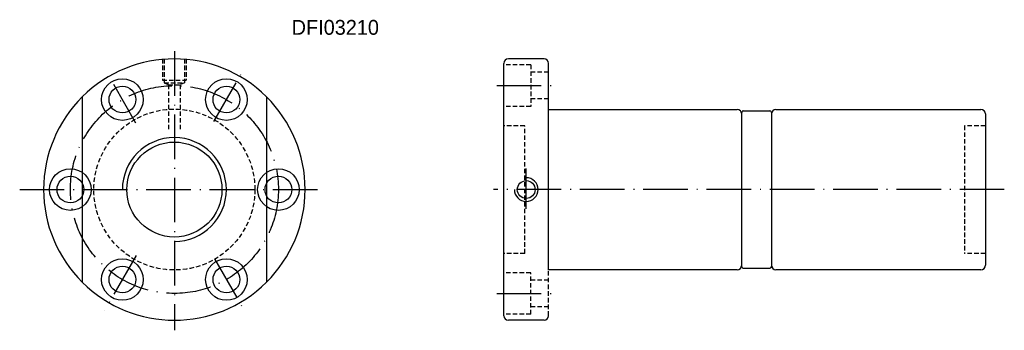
# Model space of a CAD drawing. Extents: x -485 to 378, y -442 to 222.
import ezdxf

# ---------------------------------------------------------------- set-up
doc = ezdxf.new("R2010")
doc.units = 0
doc.header["$LTSCALE"] = 3
doc.header["$MEASUREMENT"] = 0
doc.linetypes.add('CL-5', pattern=[7.1, 5, -1, 0.1, -1])
doc.linetypes.add('DASHED', pattern=[0.75, 0.5, -0.25])
for name, color, linetype in [('CL', 1, 'CL-5'), ('DIM', 4, 'CONTINUOUS'), ('HID', 2, 'DASHED'), ('OUT', 3, 'CONTINUOUS')]:
    doc.layers.add(name, color=color, linetype=linetype)

msp = doc.modelspace()

# ---------------------------------------------------------------- linework, layer by layer
at = {"layer": 'CL', "color": 7}
for p, q in [((98.61, 211.34), (98.61, 117.35)), ((85.68, 187.15), (75.11, 205.46)), ((111.85, 187.69), (122.11, 205.46)), ((207.08, 199.76), (227.49, 199.76)), ((217.01, 158.26), (217.01, 171.81)), ((46.56, 164.76), (149.49, 164.76)), ((377.89, 164.76), (205.94, 164.76)), ((85.77, 142.52), (75.11, 124.06)), ((112.1, 141.4), (122.11, 124.06)), ((207.08, 129.76), (227.49, 129.76))]:
    msp.add_line(p, q, dxfattribs=at)
msp.add_circle((98.61, 164.76), 35, dxfattribs=at)
at = {"layer": 'DIM', "color": 7}
for centre, radius in [((98.61, 164.76), 16), ((63.61, 164.76), 7), ((63.61, 164.76), 4.5), ((133.61, 164.76), 7), ((133.61, 164.76), 4.5)]:
    msp.add_circle(centre, radius, dxfattribs=at)
for centre, radius, start, end in [((98.61, 164.76), 44, 134.7928, 225.2072), ((98.61, 164.76), 44, 314.7928, 45.2072), ((98.61, 164.76), 17.5, 270, 180), ((217.01, 164.76), 4, 180, 90)]:
    msp.add_arc(centre, radius, start, end, dxfattribs=at)
at = {"layer": 'HID', "color": 7}
for p, q in [((94.61, 208.76), (94.61, 201.56)), ((95.21, 208.76), (95.21, 200.76)), ((102.01, 208.76), (102.01, 200.76)), ((102.61, 208.76), (102.61, 201.56)), ((218.51, 206.76), (209.51, 206.76)), ((218.51, 206.76), (218.51, 192.76)), ((224.51, 204.26), (218.51, 204.26)), ((94.61, 201.56), (102.61, 201.56)), ((95.21, 200.76), (96.61, 200.06)), ((95.21, 200.76), (102.01, 200.76)), ((96.61, 200.06), (96.61, 184.91)), ((96.61, 200.06), (100.61, 200.06)), ((102.01, 200.76), (100.61, 200.06)), ((100.61, 200.06), (100.61, 184.91)), ((218.51, 192.76), (209.51, 192.76)), ((224.51, 195.26), (218.51, 195.26)), ((216.51, 186.26), (209.51, 186.26)), ((216.51, 143.26), (216.51, 186.26)), ((364.51, 186.26), (364.51, 143.26)), ((371.51, 186.26), (364.51, 186.26)), ((216.51, 143.26), (209.51, 143.26)), ((371.51, 143.26), (364.51, 143.26)), ((218.51, 136.76), (209.51, 136.76)), ((218.51, 122.76), (218.51, 136.76)), ((224.51, 122.26), (224.51, 137.66)), ((224.51, 134.26), (218.51, 134.26)), ((218.51, 122.76), (209.51, 122.76)), ((224.51, 125.26), (218.51, 125.26))]:
    msp.add_line(p, q, dxfattribs=at)
msp.add_circle((98.61, 164.76), 27.1, dxfattribs=at)
at = {"layer": 'OUT', "color": 7}
for p, q in [((223.01, 208.76), (211.01, 208.76)), ((209.51, 122.26), (209.51, 207.26)), ((224.51, 137.66), (224.51, 207.26)), ((67.61, 195.99), (67.61, 133.54)), ((129.61, 195.99), (129.61, 133.54)), ((224.51, 191.76), (288.01, 191.76)), ((289.51, 138.76), (289.51, 190.76)), ((290.01, 191.26), (299.01, 191.26)), ((299.51, 190.76), (299.51, 138.76)), ((301.01, 191.76), (370.01, 191.76)), ((371.51, 190.26), (371.51, 139.26)), ((288.01, 137.76), (224.51, 137.76)), ((290.01, 138.26), (299.01, 138.26)), ((370.01, 137.76), (301.01, 137.76)), ((223.01, 120.76), (211.01, 120.76))]:
    msp.add_line(p, q, dxfattribs=at)
for centre, radius in [((81.11, 195.07), 7), ((81.11, 195.07), 4.5), ((116.11, 195.07), 7), ((116.11, 195.07), 4.5), ((217.01, 164.76), 3), ((81.11, 134.45), 7), ((116.11, 134.45), 7), ((81.11, 134.45), 4.5), ((116.11, 134.45), 4.5)]:
    msp.add_circle(centre, radius, dxfattribs=at)
for centre, radius, start, end in [((98.61, 164.76), 44, 45.2072, 134.7928), ((211.01, 207.26), 1.5, 90, 180), ((223.01, 207.26), 1.5, 0, 90), ((288.01, 190.26), 1.5, 0, 90), ((290.01, 190.76), 0.5, 90, 180), ((299.01, 190.76), 0.5, 0, 90), ((301.01, 190.26), 1.5, 90, 180), ((370.01, 190.26), 1.5, 0, 90), ((288.01, 139.26), 1.5, 270, 0), ((301.01, 139.26), 1.5, 180, 270), ((370.01, 139.26), 1.5, 270, 0), ((290.01, 138.76), 0.5, 180, 270), ((299.01, 138.76), 0.5, 270, 0), ((98.61, 164.76), 44, 225.2072, 314.7928), ((211.01, 122.26), 1.5, 180, 270), ((223.01, 122.26), 1.5, 270, 0)]:
    msp.add_arc(centre, radius, start, end, dxfattribs=at)

# ---------------------------------------------------------------- texts
at = {"layer": 'DIM', "color": 7}
msp.add_text('DFI03210', height=5, dxfattribs=at).set_placement((138.08, 216.89))

doc.saveas('drawing.dxf')
